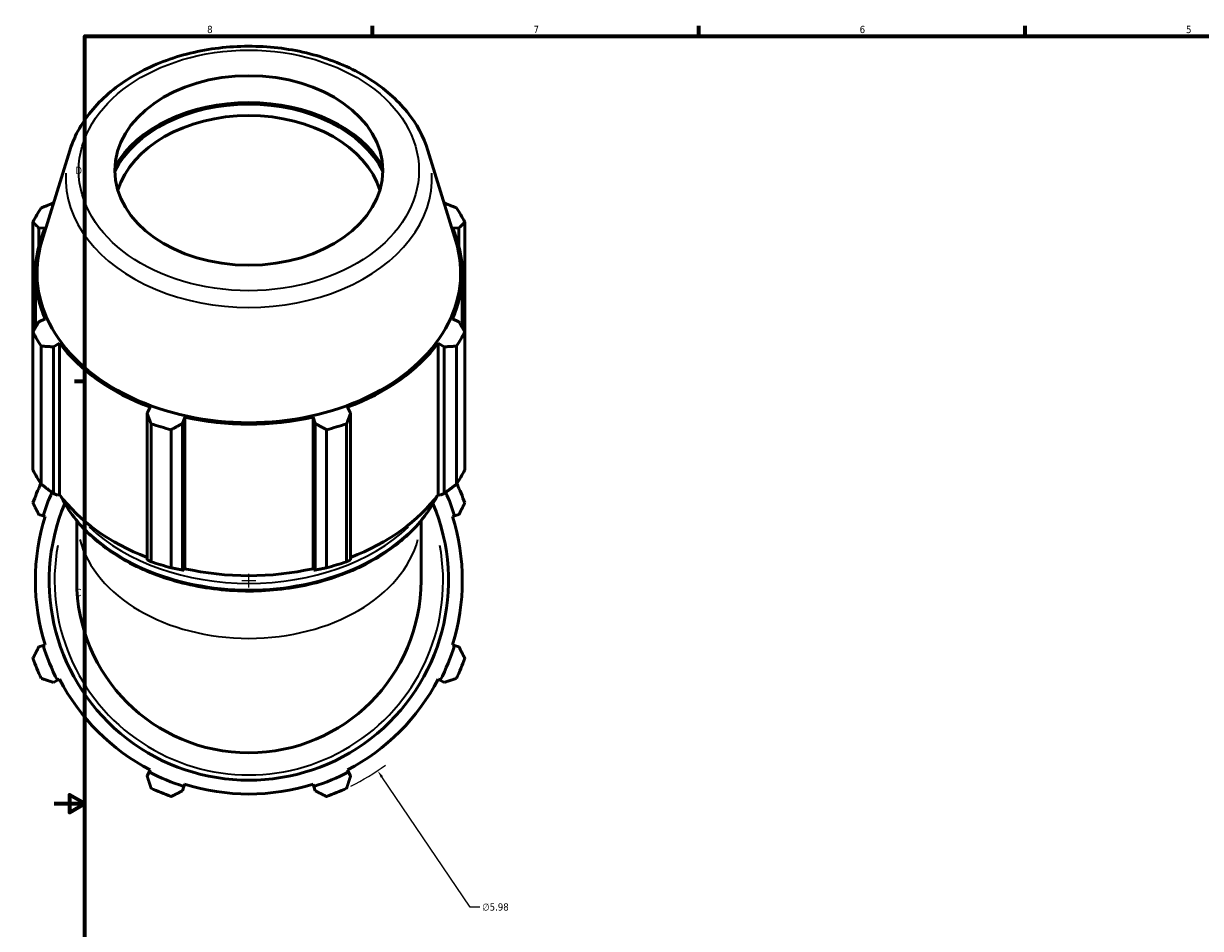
# Model space of a CAD drawing. Header units: inches. Extents: x -0.3 to 58.8, y -17.9 to 44.3.
# Tile 3 of 9: x -0.3 to 15, y 9.4 to 21.2. Entities that reach past the tile are written whole.
import ezdxf

# ---------------------------------------------------------------- set-up
doc = ezdxf.new("R2010")
doc.units = ezdxf.units.IN
doc.header["$MEASUREMENT"] = 0
for name, color, linetype, lineweight in [('Border (ANSI)', 7, 'Continuous', 70), ('Dimension (ANSI)', 7, 'Continuous', 25), ('Visible (ANSI)', 7, 'Continuous', 50), ('Visible Narrow (ANSI)', 7, 'Continuous', 35)]:
    doc.layers.add(name, color=color, linetype=linetype, lineweight=lineweight)
doc.styles.add('Note Text (ANSI)', font='tahoma.ttf')
doc.dimstyles.new('Default (ANSI)', dxfattribs={"dimtxt": 0.094488, "dimasz": 0.098425, "dimexe": 0.125, "dimexo": 0.0625, "dimgap": 0.031496, "dimtad": 0, "dimtih": 1, "dimtoh": 1, "dimrnd": 1e-08, "dimzin": 4, "dimdsep": 46, "dimtxsty": 'Note Text (ANSI)', "dimcen": 0.09, "dimdle": 0.393701, "dimclrd": 256, "dimclre": 256, "dimclrt": 5, "dimadec": 0, "dimazin": 1, "dimtfac": 1, "dimtofl": 0, "dimtmove": 0, "dimatfit": 3, "dimfxl": 1, "dimtolj": 1, "dimtzin": 4, "dimlwd": -1, "dimlwe": -1, "dimarcsym": 0})

# ---------------------------------------------------------------- blocks, each defined once
blk = doc.blocks.new('Borders Default Border')
at = {"layer": 'Border (ANSI)'}
for p, q in [((4.25, 21), (4.25, 21.134)), ((8.5, 21), (8.5, 21.134)), ((12.75, 21), (12.75, 21.134)), ((0.5, 16.5), (0.366, 16.5))]:
    blk.add_line(p, q, dxfattribs=at)
at = {"layer": 'Border (ANSI)', "flags": 128}
for points in [[(0.5, 1), (0.5, 21), (33.5, 21), (33.5, 1), (0.5, 1)], [(0.1, 11), (0.5, 11), (0.3, 11.115), (0.3, 10.885), (0.5, 11)]]:
    blk.add_lwpolyline(points, dxfattribs=at)
at = {"layer": 'Border (ANSI)', "color": 5, "true_color": 0x0000ff, "char_height": 0.0945, "attachment_point": 7, "style": 'Note Text (ANSI)'}
for s, insert in [('8', (2.094, 21.038)), ('7', (6.346, 21.04)), ('6', (10.595, 21.038)), ('5', (14.847, 21.038)), ('D', (0.378, 19.203)), ('C', (0.378, 13.701))]:
    blk.add_mtext(s, dxfattribs=dict(at, insert=insert))
blk = doc.blocks.new('*D9')
at = {"layer": 'Defpoints', "color": 0, "transparency": 16777216}
for p in [(0.96, 16.38), (4.315, 11.429)]:
    blk.add_point(p, dxfattribs=at)
at = {"layer": 'Dimension (ANSI)', "transparency": 16777216}
for p, q in [((2.637, 13.815), (2.637, 13.995)), ((2.547, 13.905), (2.727, 13.905)), ((5.521, 9.649), (4.37, 11.348)), ((5.646, 9.649), (5.521, 9.649))]:
    blk.add_line(p, q, dxfattribs=at)
blk.add_arc((2.637, 13.905), 2.99, 296.4057, 306.5142, dxfattribs=at)
blk.add_solid([(4.383, 11.357), (4.356, 11.339), (4.315, 11.429)], dxfattribs=at)
at = {"layer": 'Dimension (ANSI)', "color": 5, "transparency": 16777216, "insert": (5.677, 9.7), "char_height": 0.0945, "attachment_point": 1, "style": 'Note Text (ANSI)'}
blk.add_mtext('\\A1;∅5.98', dxfattribs=at)

msp = doc.modelspace()

# ---------------------------------------------------------------- linework, layer by layer
at = {"layer": 'Visible (ANSI)'}
for p, q in [((0.305, 19.511), (-0.058, 18.329)), ((4.969, 19.511), (5.333, 18.329)), ((0.094, 18.825), (0.091, 18.825)), ((5.183, 18.825), (5.181, 18.825)), ((-0.176, 18.577), (-0.176, 17.145)), ((5.451, 17.145), (5.451, 18.577)), ((-0.1, 18.499), (-0.015, 18.5)), ((-0.1, 18.254), (-0.1, 18.499)), ((5.289, 18.5), (5.375, 18.499)), ((5.375, 18.499), (5.375, 18.254)), ((-0.143, 17.202), (-0.143, 17.909)), ((5.418, 17.202), (5.418, 17.909)), ((-0.015, 17.318), (-0.1, 17.278)), ((5.375, 17.278), (5.289, 17.318)), ((-0.176, 15.347), (-0.176, 17.145)), ((5.451, 17.145), (5.451, 15.347)), ((-0.068, 16.96), (-0.068, 15.162)), ((0.091, 16.951), (0.171, 17.001)), ((0.091, 15.041), (0.091, 16.951)), ((0.171, 15.028), (0.171, 17.001)), ((5.104, 17.001), (5.183, 16.951)), ((5.104, 15.028), (5.104, 17.001)), ((5.183, 16.951), (5.183, 15.041)), ((5.343, 15.162), (5.343, 16.96)), ((1.353, 16.165), (1.312, 16.088)), ((3.963, 16.088), (3.921, 16.165)), ((1.312, 16.088), (1.312, 14.178)), ((1.364, 14.15), (1.364, 15.948)), ((1.774, 15.953), (1.801, 16.034)), ((1.774, 14.043), (1.774, 15.953)), ((1.801, 14.061), (1.801, 16.034)), ((3.474, 16.034), (3.501, 15.953)), ((3.474, 14.061), (3.474, 16.034)), ((3.501, 15.953), (3.501, 14.043)), ((3.911, 15.948), (3.911, 14.15)), ((3.963, 14.178), (3.963, 16.088)), ((1.625, 15.871), (1.625, 14.073)), ((3.65, 14.073), (3.65, 15.871)), ((0.144, 15.018), (0.091, 15.041)), ((0.171, 15.028), (0.144, 15.018)), ((5.13, 15.018), (5.104, 15.028)), ((5.183, 15.041), (5.13, 15.018)), ((-0.1, 14.768), (-0.043, 14.75)), ((-0.043, 14.75), (-0.015, 14.741)), ((5.289, 14.741), (5.318, 14.75)), ((5.318, 14.75), (5.375, 14.768)), ((0.395, 14.685), (0.395, 13.905)), ((4.88, 13.905), (4.88, 14.685)), ((1.792, 14.041), (1.774, 14.043)), ((1.801, 14.061), (1.792, 14.041)), ((3.483, 14.041), (3.474, 14.061)), ((3.501, 14.043), (3.483, 14.041)), ((-0.043, 13.059), (-0.1, 13.041)), ((-0.015, 13.068), (-0.043, 13.059)), ((5.318, 13.059), (5.289, 13.068)), ((5.375, 13.041), (5.318, 13.059)), ((0.091, 12.579), (0.144, 12.607)), ((0.144, 12.607), (0.171, 12.621)), ((5.104, 12.621), (5.13, 12.607)), ((5.13, 12.607), (5.183, 12.579)), ((1.34, 11.412), (1.312, 11.359)), ((1.353, 11.438), (1.34, 11.412)), ((3.935, 11.412), (3.921, 11.438)), ((3.963, 11.359), (3.935, 11.412)), ((1.774, 11.167), (1.792, 11.224)), ((1.792, 11.224), (1.801, 11.253)), ((3.474, 11.253), (3.483, 11.224)), ((3.483, 11.224), (3.501, 11.167))]:
    msp.add_line(p, q, dxfattribs=at)
for radius, start, end in [(2.99, 154.9866, 160.208), (2.811, 155.8414, 162.5), (2.811, 17.5, 24.1586), (2.99, 19.792, 25.0134), (2.601, 157.2786, 22.7214), (2.781, 162.5, 197.5), (2.781, 342.5, 17.5), (2.243, 180, 0), (2.811, 197.5, 207.5), (2.811, 332.5, 342.5), (2.99, 199.792, 205.208), (2.99, 334.792, 340.208), (2.781, 207.5, 242.5), (2.781, 297.5, 332.5), (2.811, 242.5, 252.5), (2.811, 287.5, 297.5), (2.99, 244.792, 250.208), (2.781, 252.5, 287.5), (2.99, 289.792, 295.208)]:
    msp.add_arc((2.637, 13.905), radius, start, end, dxfattribs=at)
msp.add_ellipse((2.637, 19.25), major_axis=(-1.746, 0), ratio=0.707107, dxfattribs=at)
for centre, major_axis, start_param, end_param in [((2.637, 18.805), (1.851, 0), 0.338189, 2.803403), ((2.637, 18.805), (1.88, 0), 0.381747, 2.759846), ((2.637, 18.731), (-1.746, 0), 3.353583, 6.071195), ((2.637, 17.861), (-2.99, 0), 5.843222, 5.93775), ((2.637, 17.861), (2.99, 0), 0.345435, 0.439963), ((2.637, 17.909), (-2.781, 0), 5.977753, 6.588618), ((2.637, 17.909), (2.781, 0), 5.977753, 6.588618), ((2.637, 17.914), (-2.759, 0), 6.068995, 9.638969), ((2.637, 17.861), (-2.99, 0), 0.345435, 0.439963), ((2.637, 17.861), (2.99, 0), 5.843222, 5.93775), ((2.637, 17.909), (2.781, 0), 3.621558, 4.232423), ((2.637, 17.909), (2.781, 0), 5.192355, 5.80322), ((2.637, 17.861), (2.99, 0), 4.272426, 4.366954), ((2.637, 17.909), (2.781, 0), 4.406956, 5.017822), ((2.637, 17.861), (2.99, 0), 5.057824, 5.152352), ((2.637, 16.063), (-2.99, 0), 0.345435, 0.439963), ((2.637, 16.063), (2.99, 0), 5.843222, 5.93775), ((2.637, 15.936), (-2.781, 0), 0.479966, 1.073963), ((2.637, 15.936), (-2.781, 0), 2.067629, 2.661627), ((2.637, 16.063), (-2.99, 0), 1.130833, 1.225361), ((2.637, 16.063), (-2.99, 0), 1.916232, 2.010759), ((2.637, 15.936), (-2.781, 0), 1.265364, 1.876229)]:
    msp.add_ellipse(centre, major_axis=major_axis, ratio=0.707107, start_param=start_param, end_param=end_param, dxfattribs=at)
for points, knots in [([(4.969, 19.511), (4.915, 19.689), (4.822, 19.859), (4.569, 20.173), (4.405, 20.316), (4.023, 20.561), (3.802, 20.66), (3.33, 20.805), (3.078, 20.849), (2.567, 20.877), (2.308, 20.862), (1.81, 20.772), (1.571, 20.698), (1.136, 20.497), (0.94, 20.371), (0.615, 20.077), (0.484, 19.91), (0.358, 19.659), (0.328, 19.586), (0.305, 19.511)], [0.214191, 0.214191, 0.214191, 0.214191, 0.518086, 0.518086, 0.836349, 0.836349, 1.163147, 1.163147, 1.49175, 1.49175, 1.820312, 1.820312, 2.148935, 2.148935, 2.477089, 2.477089, 2.80046, 2.80046, 2.927402, 2.927402, 2.927402, 2.927402]), ([(0.183, 15.012), (0.268, 14.839), (0.389, 14.675), (0.704, 14.368), (0.904, 14.227), (1.357, 13.997), (1.61, 13.908), (2.142, 13.792), (2.421, 13.765), (2.976, 13.774), (3.253, 13.811), (3.777, 13.945), (4.024, 14.042), (4.463, 14.288), (4.654, 14.436), (4.926, 14.73), (5.021, 14.868), (5.092, 15.012)], [3.475242, 3.475242, 3.475242, 3.475242, 3.769019, 3.769019, 4.090001, 4.090001, 4.412913, 4.412913, 4.736032, 4.736032, 5.059108, 5.059108, 5.382232, 5.382232, 5.705022, 5.705022, 5.949536, 5.949536, 5.949536, 5.949536])]:
    msp.add_open_spline(points, degree=3, knots=knots, dxfattribs=at)
for points, weights in [([(-0.068, 18.761), (0.013, 18.794), (0.091, 18.825)], [2.72970964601, 2.7638150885, 2.7960622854]), ([(5.183, 18.825), (5.261, 18.794), (5.343, 18.761)], [2.80802157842, 2.7756364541, 2.74138513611]), ([(-0.1, 18.499), (-0.137, 18.537), (-0.176, 18.577)], [2.7960622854, 2.7638150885, 2.72970964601]), ([(5.451, 18.577), (5.412, 18.537), (5.375, 18.499)], [2.74138513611, 2.7756364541, 2.80802157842]), ([(-0.176, 17.145), (-0.137, 17.213), (-0.1, 17.278)], [2.72970964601, 2.7638150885, 2.7960622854]), ([(5.375, 17.278), (5.412, 17.213), (5.451, 17.145)], [2.80802157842, 2.7756364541, 2.74138513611]), ([(0.091, 16.951), (0.013, 16.956), (-0.068, 16.96)], [2.7960622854, 2.7638150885, 2.72970964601]), ([(5.343, 16.96), (5.261, 16.956), (5.183, 16.951)], [2.74138513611, 2.7756364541, 2.80802157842]), ([(1.364, 15.948), (1.337, 16.02), (1.312, 16.088)], [2.72970964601, 2.7638150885, 2.7960622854]), ([(1.774, 15.953), (1.701, 15.913), (1.625, 15.871)], [2.7960622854, 2.7638150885, 2.72970964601]), ([(3.65, 15.871), (3.574, 15.913), (3.501, 15.953)], [2.74138513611, 2.7756364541, 2.80802157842]), ([(3.963, 16.088), (3.937, 16.02), (3.911, 15.948)], [2.80802157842, 2.7756364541, 2.74138513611]), ([(0.091, 15.041), (0.013, 15.1), (-0.068, 15.162)], [1.00864122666, 1.01399128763, 1.01853758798]), ([(5.343, 15.162), (5.261, 15.1), (5.183, 15.041)], [1.01853758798, 1.01399128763, 1.00864122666]), ([(-0.176, 14.917), (-0.137, 14.841), (-0.1, 14.768)], [1.01599284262, 1.01137109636, 1.00594852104]), ([(5.375, 14.768), (5.412, 14.841), (5.451, 14.917)], [1.00594852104, 1.01137109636, 1.01599284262]), ([(1.364, 14.15), (1.337, 14.163), (1.312, 14.178)], [1.02425253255, 1.01981372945, 1.01456526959]), ([(3.963, 14.178), (3.937, 14.163), (3.911, 14.15)], [1.01456526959, 1.01981372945, 1.02425253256]), ([(1.774, 14.043), (1.701, 14.057), (1.625, 14.073)], [1.00992380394, 1.01525202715, 1.01977521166]), ([(3.65, 14.073), (3.574, 14.057), (3.501, 14.043)], [1.01977521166, 1.01525202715, 1.00992380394]), ([(-0.1, 13.041), (-0.137, 12.968), (-0.176, 12.892)], [1.00594852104, 1.01137109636, 1.01599284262]), ([(5.451, 12.892), (5.412, 12.968), (5.375, 13.041)], [1.01599284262, 1.01137109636, 1.00594852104]), ([(-0.068, 12.631), (0.013, 12.605), (0.091, 12.579)], [1.01599284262, 1.01137109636, 1.00594852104]), ([(5.183, 12.579), (5.261, 12.605), (5.343, 12.631)], [1.00594852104, 1.01137109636, 1.01599284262]), ([(1.312, 11.359), (1.337, 11.281), (1.364, 11.199)], [1.00594852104, 1.01137109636, 1.01599284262]), ([(3.911, 11.199), (3.937, 11.281), (3.963, 11.359)], [1.01599284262, 1.01137109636, 1.00594852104]), ([(1.625, 11.091), (1.701, 11.13), (1.774, 11.167)], [1.01599284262, 1.01137109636, 1.00594852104]), ([(3.501, 11.167), (3.574, 11.13), (3.65, 11.091)], [1.00594852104, 1.01137109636, 1.01599284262])]:
    msp.add_rational_spline(points, weights, degree=2, dxfattribs=at)
at = {"layer": 'Visible Narrow (ANSI)'}
msp.add_arc((2.637, 13.905), 2.531, 169.5706, 10.4294, dxfattribs=at)
msp.add_ellipse((2.637, 19.25), major_axis=(2.216, 0), ratio=0.707107, dxfattribs=at)
for centre, major_axis, start_param, end_param in [((2.637, 19.153), (-2.387, 0), 6.247493, 9.46047), ((2.637, 15.629), (2.601, 0), 3.614741, 5.810037), ((2.637, 15.708), (2.601, 0), 3.785343, 5.639435), ((2.637, 14.739), (-2.243, 0), 0.188659, 2.952933), ((2.637, 15.758), (-2.531, 0), 1.431079, 1.710513)]:
    msp.add_ellipse(centre, major_axis=major_axis, ratio=0.707107, start_param=start_param, end_param=end_param, dxfattribs=at)

# ---------------------------------------------------------------- block references
msp.add_blockref('Borders Default Border', (0, 0))

# ---------------------------------------------------------------- dimensions: what is measured, and where the dimension line sits
at = {"layer": 'Dimension (ANSI)'}
dim = msp.add_diameter_dim_2p(p1=(0.96, 16.38), p2=(4.315, 11.429), dimstyle='Default (ANSI)', override={"dimgap": 0.031496, "dimdec": 2, "dimlfac": 1, "dimtol": 0, "dimlim": 0, "dimtp": 0, "dimtm": 0, "dimtdec": 2}, dxfattribs=at)
dim.commit()
dim.dimension.update_dxf_attribs({"geometry": '*D9', "text_midpoint": (5.85, 9.649), "dimtype": 163})

doc.saveas('drawing.dxf')
